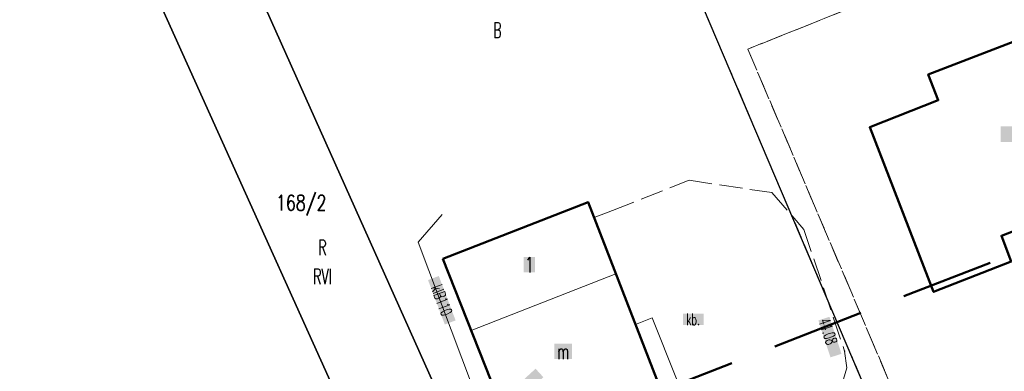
# Model space of a CAD drawing. Header units: millimetres. Extents: x 5507581 to 5508583, y 5765457 to 5766184.
# Tile 49 of 59: x 5508265 to 5508329, y 5765871 to 5765894. Entities that reach past the tile are written whole.
import ezdxf
from ezdxf.enums import TextEntityAlignment as Align

# ---------------------------------------------------------------- set-up
doc = ezdxf.new("R2010")
doc.units = ezdxf.units.MM
for name, pattern in [('PRZER1-1', [2, 1, -1]), ('PRZER3-1', [2, 1.5, -0.5]), ('Przerywana 42 __ __ __ __ __ __ __ __ __ __', [3, 2, -1])]:
    doc.linetypes.add(name, pattern=pattern)
doc.layers.get('0').update_dxf_attribs({"lineweight": 18})
for name, color, linetype, lineweight in [('EGBN', 7, 'Continuous', 18), ('EGBN_O', 7, 'Continuous', 18), ('EGBU', 7, 'Continuous', 50), ('EGBU_O', 7, 'Continuous', 50), ('EGDE', 122, 'Continuous', 18), ('EGDE_O', 7, 'Continuous', 18), ('OTDI', 7, 'Continuous', 18), ('OTKU', 7, 'Continuous', 18), ('OTKU_O', 7, 'Continuous', 18), ('OTRS', 7, 'Continuous', 13), ('OTRS_O', 7, 'Continuous', 13), ('ZAKRES', 24, 'Przerywana 42 __ __ __ __ __ __ __ __ __ __', 50)]:
    doc.layers.add(name, color=color, linetype=linetype, lineweight=lineweight)
for name, color, linetype, lineweight, true_color in [('EGKK', 7, 'Continuous', 18, 0x24bc24), ('EGKK_O', 7, 'Continuous', 18, 0x24bc24), ('EGUG', 7, 'Continuous', 18, 0x008000), ('EGUG_O', 7, 'Continuous', 18, 0x008000), ('SUGP_O', 7, 'Continuous', 18, 0xbfbf00), ('SUKP', 7, 'Continuous', 18, 0x803300), ('SUKP_O', 7, 'Continuous', 18, 0x803300)]:
    doc.layers.add(name, color=color, linetype=linetype, lineweight=lineweight, true_color=true_color)
doc.styles.add('opisy', font='romans.shx', dxfattribs={"width": 0.6})

# ---------------------------------------------------------------- blocks, each defined once
blk = doc.blocks.new('D_GSPWPS1')
blk.add_hatch(color=0).paths.add_polyline_path([(-0.045, 0), (-0.043467, -0.011647), (-0.038971, -0.0225), (-0.03182, -0.03182), (-0.0225, -0.038971), (-0.011647, -0.043467), (0, -0.045), (0.011647, -0.043467), (0.0225, -0.038971), (0.03182, -0.03182), (0.038971, -0.0225), (0.043467, -0.011647), (0.045, 0), (0.043467, 0.011647), (0.038971, 0.0225), (0.03182, 0.03182), (0.0225, 0.038971), (0.011647, 0.043467), (0, 0.045), (-0.011647, 0.043467), (-0.0225, 0.038971), (-0.03182, 0.03182), (-0.038971, 0.0225), (-0.043467, 0.011647)])

msp = doc.modelspace()

# ---------------------------------------------------------------- hatches: boundary and pattern name
at = {"layer": 'EGBN_O', "true_color": 0xffffff}
msp.add_hatch(color=7, dxfattribs=at).paths.add_polyline_path([(5508297.714, 5765877.741), (5508297.714, 5765878.741), (5508298.454, 5765878.741), (5508298.454, 5765877.741)], flags=0)
at = {"layer": 'EGBU_O', "true_color": 0xffffff}
for points in [[(5508328.694, 5765886.215), (5508328.694, 5765887.215), (5508330.574, 5765887.215), (5508330.574, 5765886.215)], [(5508299.7, 5765872.125), (5508299.7, 5765873.125), (5508300.84, 5765873.125), (5508300.84, 5765872.125)]]:
    msp.add_hatch(color=7, dxfattribs=at).paths.add_polyline_path(points, flags=0)
at = {"layer": 'OTKU_O', "true_color": 0xffffff}
msp.add_hatch(color=7, dxfattribs=at).paths.add_polyline_path([(5508308.05, 5765874.327), (5508308.05, 5765875.077), (5508309.39, 5765875.077), (5508309.39, 5765874.327)], flags=0)
at = {"layer": 'OTRS_O', "true_color": 0xffffff}
msp.add_hatch(color=7, dxfattribs=at).paths.add_polyline_path([(5508316.853, 5765874.631), (5508317.566, 5765874.863), (5508318.347, 5765872.468), (5508317.634, 5765872.235)], flags=0)
at = {"layer": 'SUGP_O', "true_color": 0xffffff}
msp.add_hatch(color=7, dxfattribs=at).paths.add_polyline_path([(5508296.346, 5765869.542), (5508298.485, 5765871.5), (5508298.992, 5765870.947), (5508296.853, 5765868.989)], flags=0)
at = {"layer": 'SUKP_O', "true_color": 0xffffff}
msp.add_hatch(color=7, dxfattribs=at).paths.add_polyline_path([(5508291.503, 5765877.248), (5508292.204, 5765877.513), (5508293.293, 5765874.632), (5508292.592, 5765874.367)], flags=0)

# ---------------------------------------------------------------- linework, layer by layer
at = {"layer": 'EGBN', "color": 7, "linetype": 'Continuous', "lineweight": 18}
for points in [[(5508292.47, 5765878.62), (5508301.89, 5765882.31), (5508303.698, 5765877.649), (5508294.309, 5765873.971)], [(5508303.698, 5765877.649), (5508308.07, 5765866.38), (5508298.74, 5765862.77), (5508294.309, 5765873.971)]]:
    msp.add_lwpolyline(points, close=True, dxfattribs=at)
at = {"layer": 'EGBU', "color": 18, "linetype": 'Continuous', "lineweight": 50, "true_color": 0x0a0909}
for points in [[(5508332.138, 5765893.711), (5508334.052, 5765888.774), (5508334.657, 5765888.988), (5508339.083, 5765877.486), (5508332.628, 5765874.987), (5508330.415, 5765880.768), (5508328.729, 5765880.119), (5508329.368, 5765878.443), (5508324.331, 5765876.477), (5508320.185, 5765887.165), (5508324.636, 5765888.917), (5508323.987, 5765890.583)], [(5508292.47, 5765878.62), (5508301.89, 5765882.31), (5508308.07, 5765866.38), (5508298.74, 5765862.77)]]:
    msp.add_lwpolyline(points, close=True, dxfattribs=at)
at = {"layer": 'EGDE', "linetype": 'Continuous', "lineweight": 30}
for points in [[(5508222.567, 5766013.402), (5508270.966, 5765902.119), (5508292.719, 5765853.944), (5508298.32, 5765856.123), (5508276.147, 5765905.639), (5508300.19, 5765916.51), (5508325.252, 5765927.843), (5508307.105, 5765967.987), (5508254.338, 5766098.031), (5508251.092, 5766091.494)], [(5508254.331, 5765838.068), (5508292.719, 5765853.944), (5508270.966, 5765902.119), (5508222.567, 5766013.402), (5508214.113, 5765994.279), (5508209.201, 5765991.646), (5508187.986, 5765986.579), (5508234.784, 5765884.303), (5508242.814, 5765867.832)], [(5508300.19, 5765916.51), (5508325.252, 5765927.843), (5508330.321, 5765916.636), (5508348.419, 5765875.58), (5508321.99, 5765865.31)], [(5508300.19, 5765916.51), (5508276.147, 5765905.639), (5508298.32, 5765856.123), (5508321.99, 5765865.31)]]:
    msp.add_lwpolyline(points, close=True, dxfattribs=at)
at = {"layer": 'EGKK', "color": 82, "linetype": 'PRZER3-1', "lineweight": 18, "true_color": 0x24bc24}
for points in [[(5508302.209, 5765911.767), (5508325.252, 5765927.843), (5508330.321, 5765916.636), (5508336.769, 5765902.005), (5508312.266, 5765892.234), (5508323.484, 5765865.894), (5508321.99, 5765865.31)], [(5508270.966, 5765902.119), (5508277.11, 5765903.487), (5508298.32, 5765856.123), (5508292.719, 5765853.944)], [(5508234.784, 5765884.303), (5508270.966, 5765902.119), (5508292.719, 5765853.944), (5508254.331, 5765838.068), (5508242.814, 5765867.832)]]:
    msp.add_lwpolyline(points, close=True, dxfattribs=at)
at = {"layer": 'EGUG', "color": 96, "linetype": 'PRZER1-1', "lineweight": 18, "true_color": 0x008000}
for points in [[(5508302.209, 5765911.767), (5508325.252, 5765927.843), (5508330.321, 5765916.636), (5508336.769, 5765902.005), (5508312.266, 5765892.234), (5508323.484, 5765865.894), (5508321.99, 5765865.31)], [(5508277.11, 5765903.487), (5508276.147, 5765905.639), (5508300.19, 5765916.51), (5508302.209, 5765911.767), (5508321.99, 5765865.31), (5508298.32, 5765856.123)], [(5508270.966, 5765902.119), (5508277.11, 5765903.487), (5508298.32, 5765856.123), (5508292.719, 5765853.944)], [(5508234.784, 5765884.303), (5508270.966, 5765902.119), (5508292.719, 5765853.944), (5508254.331, 5765838.068), (5508242.814, 5765867.832)], [(5508336.769, 5765902.005), (5508348.419, 5765875.58), (5508323.484, 5765865.894), (5508312.266, 5765892.234)]]:
    msp.add_lwpolyline(points, close=True, dxfattribs=at)
at = {"layer": 'OTDI', "color": 7, "linetype": 'Continuous', "lineweight": 18}
msp.add_lwpolyline([(5508305.77, 5765865.49), (5508306.25, 5765864.43), (5508309.65, 5765865.82), (5508309.22, 5765866.89), (5508306.06, 5765874.8), (5508304.974, 5765874.36), (5508308.07, 5765866.38)], close=True, dxfattribs=at)
at = {"layer": 'OTKU', "color": 7, "linetype": 'PRZER3-1', "lineweight": 18}
msp.add_lwpolyline([(5508312.84, 5765861.67), (5508311.62, 5765864.14), (5508308.21, 5765865.81), (5508298.93, 5765862.24), (5508298.74, 5765862.77), (5508308.07, 5765866.38), (5508302.282, 5765881.304), (5508303.48, 5765881.76), (5508308.45, 5765883.72), (5508313.83, 5765882.92), (5508315.91, 5765880.53), (5508318.55, 5765872.64), (5508318.7, 5765871.56), (5508318.38, 5765870.45), (5508316.03, 5765866.43), (5508315.88, 5765865.11), (5508316.55, 5765863.14)], close=True, dxfattribs=at)
at = {"layer": 'SUKP', "color": 36, "linetype": 'Continuous', "lineweight": 18, "true_color": 0x803300}
msp.add_lwpolyline([(5508292.41, 5765881.51), (5508290.86, 5765879.7), (5508295.85, 5765866.5), (5508297.313, 5765866.378)], dxfattribs=at)
at = {"layer": 'ZAKRES', "color": 7, "ltscale": 3}
msp.add_lwpolyline([(5508226.241, 5765805.029), (5508269.505, 5765822.873), (5508308.5, 5765839.172), (5508333.763, 5765846.762), (5508353.061, 5765854.266), (5508367.204, 5765859.784), (5508371.947, 5765861.659), (5508395.184, 5765871.382), (5508396.106, 5765870.125), (5508427.191, 5765883.231), (5508434.226, 5765886.146), (5508455.032, 5765894.813), (5508488.311, 5765909.602), (5508474.883, 5765937.038), (5508443.687, 5765924.579), (5508424.748, 5765916.754), (5508391.919, 5765903.474), (5508344.776, 5765884.89), (5508288.998, 5765863.224), (5508250.494, 5765847.3)], dxfattribs=at)

# ---------------------------------------------------------------- block references
at = {"layer": 'OTRS', "color": 7, "linetype": 'Continuous', "lineweight": 13}
msp.add_blockref('D_GSPWPS1', (5508318.55, 5765872.64), dxfattribs=at)

# ---------------------------------------------------------------- texts
at = {"layer": 'EGBN_O', "color": 7, "linetype": 'Continuous', "lineweight": 20, "ltscale": 0.2, "style": 'opisy', "width": 0.6}
msp.add_text('1', height=1, dxfattribs=at).set_placement((5508298.084, 5765877.741), align=Align.CENTER)
at = {"layer": 'EGBU_O', "color": 7, "linetype": 'Continuous', "lineweight": 20, "ltscale": 0.2, "style": 'opisy', "width": 0.6}
msp.add_text('m', height=1, dxfattribs=at).set_placement((5508300.27, 5765872.125), align=Align.CENTER)
at = {"layer": 'EGDE_O', "color": 122, "linetype": 'Continuous', "lineweight": 20, "ltscale": 0.2, "style": 'opisy', "width": 0.75}
msp.add_text('168/2', height=1, dxfattribs=at).set_placement((5508283.269, 5765881.764), align=Align.CENTER)
at = {"layer": 'EGKK_O', "color": 82, "linetype": 'Continuous', "lineweight": 20, "ltscale": 0.2, "true_color": 0x24bc24, "style": 'opisy', "width": 0.6}
msp.add_text('RVI', height=1, dxfattribs=at).set_placement((5508284.643, 5765876.979), align=Align.CENTER)
at = {"layer": 'EGUG_O', "color": 96, "linetype": 'Continuous', "lineweight": 20, "ltscale": 0.2, "true_color": 0x008000, "style": 'opisy', "width": 0.6}
for s, p in [('B', (5508296, 5765892.964)), ('R', (5508284.643, 5765878.854))]:
    msp.add_text(s, height=1, dxfattribs=at).set_placement(p, align=Align.CENTER)
at = {"layer": 'OTKU_O', "color": 7, "linetype": 'Continuous', "lineweight": 15, "ltscale": 0.15, "style": 'opisy', "width": 0.6}
msp.add_text('kb.', height=0.75, dxfattribs=at).set_placement((5508308.72, 5765874.327), align=Align.CENTER)
at = {"layer": 'OTRS_O', "color": 7, "linetype": 'Continuous', "lineweight": 15, "ltscale": 0.15, "style": 'opisy', "width": 0.6}
msp.add_text('44.08', height=0.75, rotation=288.06053, dxfattribs=at).set_placement((5508316.853, 5765874.631, 10.8))
at = {"layer": 'SUKP_O', "color": 36, "linetype": 'Continuous', "lineweight": 15, "ltscale": 0.15, "true_color": 0x803300, "style": 'opisy', "width": 0.6}
msp.add_text('klB110', height=0.75, rotation=290.70811, dxfattribs=at).set_placement((5508292.047, 5765875.808), align=Align.CENTER)

doc.saveas('drawing.dxf')
